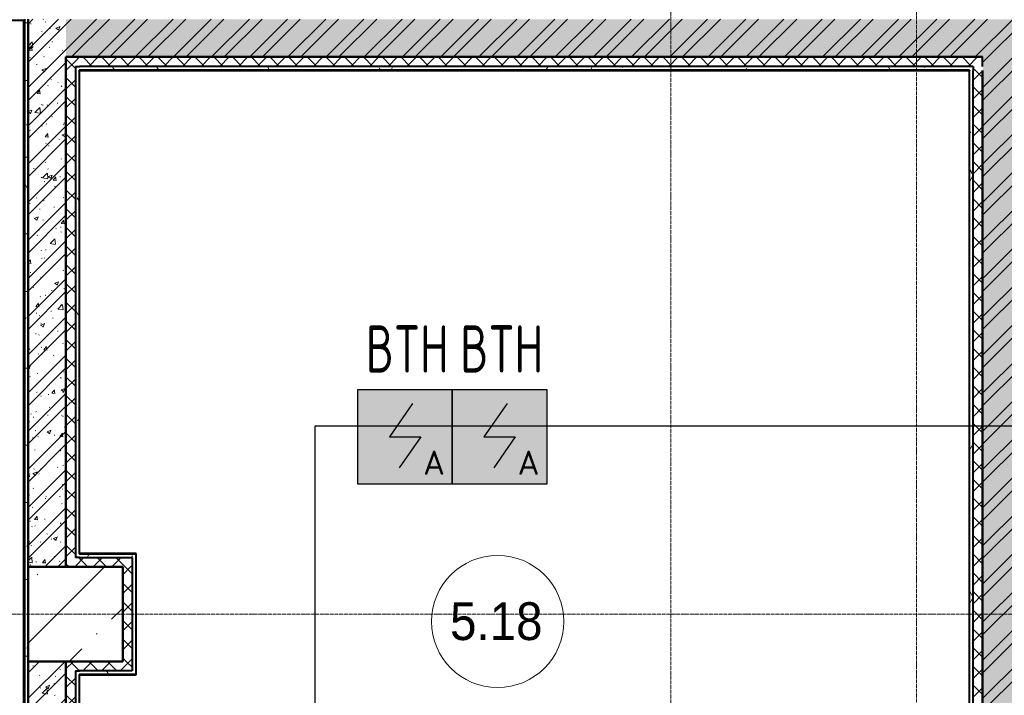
# Model space of a CAD drawing. Header units: millimetres. Extents: x -135639 to 224623, y -383017 to -59102.
# Tile 250 of 256: x 49568 to 54778, y -174451 to -170874. Entities that reach past the tile are written whole.
import ezdxf
from ezdxf.enums import TextEntityAlignment as Align

# ---------------------------------------------------------------- set-up
doc = ezdxf.new("R2010")
doc.units = ezdxf.units.MM
doc.linetypes.add('CONTINOUS', pattern=[0])
doc.linetypes.add('Линия сетки', pattern=[25, 20, -2.5, 0, -2.5])
for name, color, linetype, lineweight in [('A-010-A_ROOM', 7, 'Continuous', 20), ('A-200-M_WALL', 7, 'Continuous', 18), ('A-200-M_WALL_INT', 7, 'Continuous', 18), ('A-200-M_WALL_PAT', 7, 'Continuous', 40), ('S-280-M_COLUMN', 7, 'Continuous', 18), ('Z-030-M_GRID', 7, 'Continuous', 9), ('ПС', 7, 'Continuous', 40), ('СС-011-ПОЖ-СИГНАЛИЗАЦИЯ', 1, 'Continuous', 30)]:
    doc.layers.add(name, color=color, linetype=linetype, lineweight=lineweight)
doc.styles.add('1111', font='isocpeur.ttf')
doc.styles.add('Arial_2', font='arial.ttf', dxfattribs={"width": 0.9, "height": 400})
pattern_1 = [(50, (0, 0), (218.62117, -19.1268), [22.86, -251.46]), (355, (0, 0), (-42.2919, 229.2684), [18.288, -201.168]), (100.451, (18.22, -1.6), (176.3311, 210.1396), [19.428, -213.708]), (46.184, (0, 60.96), (325.295, -50.4516), [34.29, -377.19]), (96.636, (27.1, 56.76), (284.883, 296.9127), [29.142, -320.562]), (351.184, (0, 60.96), (284.8858, 296.9107), [27.432, -301.752]), (21, (30.48, 45.72), (181.93753, -122.7183), [22.86, -251.46]), (326, (30.48, 45.72), (74.1622, 221.0262), [18.288, -201.168]), (71.451, (45.64, 35.5), (256.10035, 98.30526), [19.428, -213.708]), (37.5, (0, 0), (3.70639, 101.465895), [3.353, -195.377, 3.353, -200.863, -201.93]), (37.5, (0, 0), (3.70639, 101.465895), [-402.946, 3.353, -198.577]), (7.5, (0, 0), (80.18358, 120.21653), [3.353, -113.081, 3.353, -190.805, -76.962]), (7.5, (0, 0), (80.18358, 120.21653), [-310.591, 3.353, -73.609]), (327.5, (-67.97, 0), (162.70865, -6.87497), [3.353, -72.847, 3.353, -234.391, -315.468]), (327.5, (-67.97, 0), (162.70865, -6.87497), [-313.944, 3.353, -312.115]), (317.5, (-98.45, 0), (177.75468, 30.51183), [3.353, -95.707, 3.353, -154.534, -224.028]), (317.5, (-98.45, 0), (177.75468, 30.51183), [-256.946, 3.353, -220.675])]
pattern_2 = [(45, (0, 0), (-101.02788, 101.02788), []), (45, (67.35, 0), (-101.02788, 101.02788), [])]
pattern_3 = [(45, (0, 0), (-49.497475, 49.497475), []), (135, (0, 0), (-49.497475, -49.497475), [])]
pattern_4 = [(0, (0, 0), (406.4, 101.6), [33.528, -271.272, 33.528, -271.272, -1625.6]), (0, (0, 0), (406.4, 101.6), [-609.6, 33.528, -576.072, 33.528, -271.272, -711.2]), (0, (0, 0), (406.4, 101.6), [-1524, 33.528, -169.672, 33.528, -474.472]), (120, (152.4, 50.8), (-291.18818, 301.15272), [33.528, -271.272, 33.528, -271.272, -1625.6]), (120, (152.4, 50.8), (-291.18818, 301.15272), [-609.6, 33.528, -576.072, 33.528, -271.272, -711.2]), (120, (152.4, 50.8), (-291.18818, 301.15272), [-1524, 33.528, -169.672, 33.528, -474.472]), (240, (203.2, 254), (-115.21182, -402.75272), [33.528, -271.272, 33.528, -271.272, -1625.6]), (240, (203.2, 254), (-115.21182, -402.75272), [-609.6, 33.528, -576.072, 33.528, -271.272, -711.2]), (240, (203.2, 254), (-115.21182, -402.75272), [-1524, 33.528, -169.672, 33.528, -474.472])]

# ---------------------------------------------------------------- blocks, each defined once
blk = doc.blocks.new('135_SLK_GD_AR_rvt-1-B1_-7_650_')
at = {"layer": 'A-200-M_WALL_PAT', "lineweight": 9, "true_color": 0xaaaaaa}
h = blk.add_hatch(dxfattribs=at)
h.set_pattern_fill('FP_11', color=253, style=0, pattern_type=2)
h.set_pattern_definition(pattern_4)
h.paths.add_polyline_path([(57750, 13475.6), (57750, 16400), (57730, 16400), (57730, 13497.8)])
h.paths.add_polyline_path([(57730, 17600), (57750, 17600), (57750, 21950), (57730, 21950), (57730, 17781.9)])
h = blk.add_hatch(dxfattribs=at)
h.set_pattern_fill('FP_1', color=253, style=0, pattern_type=2)
h.set_pattern_definition(pattern_1)
h.paths.add_polyline_path([(57750, 19050), (57950, 19050), (57950, 21950), (57750, 21950), (57750, 19112.5)])
h = blk.add_hatch(dxfattribs=at)
h.set_pattern_fill('FP_2', color=253, style=0, pattern_type=2)
h.set_pattern_definition(pattern_2)
h.paths.add_polyline_path([(57750, 19050), (57950, 19050), (57950, 21950), (57750, 21950), (57750, 19112.5)])
h = blk.add_hatch(dxfattribs=at)
h.set_pattern_fill('FP_1', color=253, style=0, pattern_type=2)
h.set_pattern_definition(pattern_1)
h.paths.add_polyline_path([(60035, 21750), (63000, 21750), (63000, 21950), (57950, 21950), (57950, 21750), (58021, 21750)])
h = blk.add_hatch(dxfattribs=at)
h.set_pattern_fill('FP_2', color=253, style=0, pattern_type=2)
h.set_pattern_definition(pattern_2)
h.paths.add_polyline_path([(60035, 21750), (63000, 21750), (63000, 21950), (57950, 21950), (57950, 21750), (58021, 21750)])
h = blk.add_hatch(dxfattribs=at)
h.set_pattern_fill('FP_10', color=253, style=0, pattern_type=2)
h.set_pattern_definition(pattern_3)
h.paths.add_polyline_path([(57950, 19050), (58000, 19050), (58000, 21750), (57950, 21750), (57950, 19112.5)])
h = blk.add_hatch(dxfattribs=at)
h.set_pattern_fill('FP_10', color=253, style=0, pattern_type=2)
h.set_pattern_definition(pattern_3)
h.paths.add_polyline_path([(62750, 21700), (62800, 21700), (62800, 21750), (58000, 21750), (58000, 21700), (61918, 21700)])
h = blk.add_hatch(dxfattribs=at)
h.set_pattern_fill('FP_1', color=253, style=0, pattern_type=2)
h.set_pattern_definition(pattern_1)
h.paths.add_polyline_path([(62859.5, 15800), (63000, 15800), (63000, 21750), (62800, 21750), (62800, 15800)])
h = blk.add_hatch(dxfattribs=at)
h.set_pattern_fill('FP_2', color=253, style=0, pattern_type=2)
h.set_pattern_definition(pattern_2)
h.paths.add_polyline_path([(62859.5, 15800), (63000, 15800), (63000, 21750), (62800, 21750), (62800, 15800)])
at = {"layer": 'A-200-M_WALL_PAT', "lineweight": 9, "true_color": 0xd2d2d2}
h = blk.add_hatch(dxfattribs=at)
h.set_pattern_fill('FP_11', color=254, style=0, pattern_type=2)
h.set_pattern_definition(pattern_4)
h.paths.add_polyline_path([(58020, 19100), (58020, 21700), (58000, 21700), (58000, 19100)])
h = blk.add_hatch(dxfattribs=at)
h.set_pattern_fill('FP_11', color=254, style=0, pattern_type=2)
h.set_pattern_definition(pattern_4)
h.paths.add_polyline_path([(62730, 21680), (62750, 21680), (62750, 21700), (58020, 21700), (58021, 21680), (61918, 21680)])
h = blk.add_hatch(dxfattribs=at)
h.set_pattern_fill('FP_11', color=254, style=0, pattern_type=2)
h.set_pattern_definition(pattern_4)
h.paths.add_polyline_path([(62750, 15850), (62750, 21680), (62730, 21679), (62730, 15850)])
at = {"layer": 'A-200-M_WALL_PAT', "lineweight": 9, "true_color": 0xaaaaaa}
h = blk.add_hatch(dxfattribs=at)
h.set_pattern_fill('FP_10', color=253, style=0, pattern_type=2)
h.set_pattern_definition(pattern_3)
h.paths.add_polyline_path([(62800, 15800), (62800, 21700), (62750, 21700), (62750, 15800)])
h = blk.add_hatch(dxfattribs=at)
h.set_pattern_fill('FP_10', color=253, style=0, pattern_type=2)
h.set_pattern_definition(pattern_3)
h.paths.add_polyline_path([(58250, 19050), (58300, 19050), (58300, 19100), (58000, 19100), (58000, 19050), (58152, 19050)])
at = {"layer": 'A-200-M_WALL_PAT', "lineweight": 9, "true_color": 0xd2d2d2}
h = blk.add_hatch(dxfattribs=at)
h.set_pattern_fill('FP_11', color=254, style=0, pattern_type=2)
h.set_pattern_definition(pattern_4)
h.paths.add_polyline_path([(58320, 19100), (58320, 19120), (58020, 19120), (58021, 19100), (58300, 19100)])
h = blk.add_hatch(dxfattribs=at)
h.set_pattern_fill('FP_11', color=254, style=0, pattern_type=2)
h.set_pattern_definition(pattern_4)
h.paths.add_polyline_path([(58300, 18500), (58321, 18500), (58320, 19100), (58300, 19100), (58300, 18550)])
at = {"layer": 'A-200-M_WALL_PAT', "lineweight": 9, "true_color": 0xaaaaaa}
h = blk.add_hatch(dxfattribs=at)
h.set_pattern_fill('FP_10', color=253, style=0, pattern_type=2)
h.set_pattern_definition(pattern_3)
h.paths.add_polyline_path([(58300, 18550), (58300, 19050), (58250, 19050), (58250, 18550)])
h = blk.add_hatch(dxfattribs=at)
h.set_pattern_fill('FP_1', color=253, style=0, pattern_type=2)
h.set_pattern_definition(pattern_1)
h.paths.add_polyline_path([(57835, 16100), (57950, 16100), (57950, 16400), (57750, 16400), (57750, 16100)])
h.paths.add_polyline_path([(57750, 17600), (57950, 17600), (57950, 18550), (57750, 18550), (57750, 17781.9)])
h = blk.add_hatch(dxfattribs=at)
h.set_pattern_fill('FP_2', color=253, style=0, pattern_type=2)
h.set_pattern_definition(pattern_2)
h.paths.add_polyline_path([(57835, 16100), (57950, 16100), (57950, 16400), (57750, 16400), (57750, 16100)])
h.paths.add_polyline_path([(57750, 17600), (57950, 17600), (57950, 18550), (57750, 18550), (57750, 17781.9)])
h = blk.add_hatch(dxfattribs=at)
h.set_pattern_fill('FP_10', color=253, style=0, pattern_type=2)
h.set_pattern_definition(pattern_3)
h.paths.add_polyline_path([(57950, 17800), (58000, 17800), (58000, 18550), (57950, 18550), (57950, 18447.2)])
h = blk.add_hatch(dxfattribs=at)
h.set_pattern_fill('FP_10', color=253, style=0, pattern_type=2)
h.set_pattern_definition(pattern_3)
h.paths.add_polyline_path([(58021, 18500), (58300, 18500), (58300, 18550), (58000, 18550), (58000, 18500), (58020, 18500)])
at = {"layer": 'A-200-M_WALL_PAT', "lineweight": 9, "true_color": 0xd2d2d2}
h = blk.add_hatch(dxfattribs=at)
h.set_pattern_fill('FP_11', color=254, style=0, pattern_type=2)
h.set_pattern_definition(pattern_4)
h.paths.add_polyline_path([(58000, 17850), (58020, 17850), (58020, 18500), (58000, 18500), (58000, 18447.2)])
h = blk.add_hatch(dxfattribs=at)
h.set_pattern_fill('FP_11', color=254, style=0, pattern_type=2)
h.set_pattern_definition(pattern_4)
h.paths.add_polyline_path([(58021, 18480), (58320, 18480), (58320, 18500), (58020, 18500), (58020, 18480)])
at = {"layer": 'A-200-M_WALL', "color": 253, "lineweight": 40, "true_color": 0xaaaaaa}
for p, q in [((57730, 21950), (57730, 17600)), ((57750, 21950), (57750, 19050)), ((57750, 19050), (57750, 21950)), ((57950, 19050), (57950, 21750)), ((57950, 21750), (58000, 21750)), ((58000, 21750), (57950, 21750)), ((57950, 21750), (57950, 19050)), ((58000, 21750), (58020, 21750)), ((58021, 21750), (58000, 21750)), ((58020, 21750), (58021, 21750)), ((58021, 21750), (62800, 21750)), ((62800, 21750), (58021, 21750)), ((62800, 21700), (62800, 21750)), ((58000, 21700), (58000, 19100)), ((58000, 21700), (58020, 21700)), ((58020, 21700), (58021, 21700)), ((58020, 21680), (58020, 19120)), ((58020, 21680), (58021, 21680)), ((62750, 21700), (58021, 21700)), ((62730, 21680), (58021, 21680)), ((62730, 21680), (62730, 21679)), ((62730, 15870), (62730, 21679)), ((62750, 21700), (62750, 21680)), ((62750, 21680), (62750, 21679)), ((62750, 15850), (62750, 21679)), ((62800, 21679), (62800, 15800)), ((62800, 15800), (62800, 21679)), ((58321, 19121), (58320, 19121)), ((58320, 19121), (58320, 19120)), ((58321, 19120), (58321, 19121)), ((58020, 19100), (58000, 19100)), ((58021, 19120), (58020, 19120)), ((58021, 19100), (58020, 19100)), ((58021, 19120), (58320, 19120)), ((58021, 19100), (58300, 19100)), ((58300, 19100), (58300, 19050)), ((58320, 19120), (58320, 19100)), ((58320, 19120), (58321, 19120)), ((58320, 19100), (58320, 19050)), ((58320, 19100), (58321, 19100)), ((58321, 19050), (58321, 19100)), ((58300, 19050), (58300, 18550)), ((58320, 19050), (58320, 18550)), ((57750, 18550), (57750, 17600)), ((57750, 17600), (57750, 18550)), ((57950, 17800), (57950, 18550)), ((57950, 18550), (57950, 17800)), ((58300, 18550), (58300, 18500)), ((58320, 18550), (58320, 18500)), ((58321, 18500), (58321, 18550)), ((58000, 18500), (58000, 17850)), ((58000, 18500), (58020, 18500)), ((58020, 18500), (58021, 18500)), ((58300, 18500), (58021, 18500)), ((58320, 18500), (58320, 18480)), ((58321, 18500), (58320, 18500)), ((58020, 18480), (58020, 17870)), ((58020, 18480), (58021, 18480)), ((58320, 18480), (58021, 18480)), ((58320, 18480), (58320, 18479)), ((58321, 18480), (58320, 18480)), ((58320, 18479), (58321, 18479)), ((58321, 18479), (58321, 18480))]:
    blk.add_line(p, q, dxfattribs=at)
at = {"layer": 'A-200-M_WALL_INT', "color": 253, "lineweight": 40, "true_color": 0xaaaaaa}
for p, q in [((56651.6, 21945), (57725, 21945)), ((57725, 21945), (57725, 17600)), ((58021, 19121), (58021, 21679)), ((58021, 21679), (62729, 21679)), ((62729, 21679), (62729, 15871)), ((58321, 19121), (58021, 19121)), ((58321, 19050), (58321, 19121)), ((57750, 19050), (57950, 19050)), ((57750, 18550), (57750, 19050)), ((57950, 19050), (58000, 19050)), ((58000, 19050), (58021, 19050)), ((58021, 19050), (58250, 19050)), ((58250, 19050), (58250, 18550)), ((58321, 18550), (58321, 19050)), ((57950, 18550), (57750, 18550)), ((58000, 18550), (57950, 18550)), ((58021, 18550), (58000, 18550)), ((58250, 18550), (58021, 18550)), ((58321, 18479), (58321, 18550)), ((58021, 17871), (58021, 18479)), ((58021, 18479), (58321, 18479))]:
    blk.add_line(p, q, dxfattribs=at)
blk = doc.blocks.new('135_SLK_K1-2-3_KR_rvt-1-B1_-7_650_')
at = {"layer": 'S-280-M_COLUMN', "lineweight": 9, "true_color": 0xaaaaaa}
h = blk.add_hatch(dxfattribs=at)
h.set_pattern_fill('FP_20', color=253, style=0, pattern_type=2)
h.set_pattern_definition([(45, (0, 0), (-314.309, 314.309), []), (45, (314.3, 0), (-314.309, 314.309), [555.625, -111.125, 3.353, -107.772])])
h.paths.add_polyline_path([(57750, 18550), (58250, 18550), (58250, 19050), (57750, 19050)])
at = {"layer": 'S-280-M_COLUMN', "color": 253, "lineweight": 40, "true_color": 0xaaaaaa}
for p, q in [((58250, 19050), (57750, 19050)), ((57750, 19050), (57750, 18550)), ((58250, 18550), (58250, 19050)), ((57750, 18550), (58250, 18550))]:
    blk.add_line(p, q, dxfattribs=at)
blk = doc.blocks.new('050_Марка_Помещение - Номер-620969-B1_-7_650_')
at = {"layer": 'A-010-A_ROOM', "color": 253, "true_color": 0xaaaaaa}
blk.add_circle((0, 0), 3.5, dxfattribs=at)
blk = doc.blocks.new('-1 эт')
at = {"layer": 'Z-030-M_GRID', "color": 253, "linetype": 'Линия сетки', "true_color": 0xaaaaaa}
for p, q in [((61150, -19697.4), (61150, 89253.6)), ((62450, -19692), (62450, 89254.1)), ((155950.3, 18800), (-3679.5, 18800))]:
    blk.add_line(p, q, dxfattribs=at)
at = {"lineweight": 5}
for name in ['135_SLK_GD_AR_rvt-1-B1_-7_650_', '135_SLK_K1-2-3_KR_rvt-1-B1_-7_650_']:
    blk.add_blockref(name, (0, 0), dxfattribs=at)
at = {"layer": 'A-010-A_ROOM', "color": 253, "true_color": 0xaaaaaa, "xscale": 99.99999999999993, "yscale": 99.99999999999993, "zscale": 99.99999999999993}
blk.add_blockref('050_Марка_Помещение - Номер-620969-B1_-7_650_', (60234, 18761.3), dxfattribs=at)
at = {"layer": 'A-010-A_ROOM', "color": 253, "lineweight": 9, "true_color": 0xaaaaaa, "insert": (59982.2, 18863.1), "char_height": 200, "width": 606.076, "attachment_point": 1, "style": 'Arial_2'}
blk.add_mtext('5.18', dxfattribs=at)
blk = doc.blocks.new('*U4706')
at = {"lineweight": 35, "true_color": 0xffffff}
h = blk.add_hatch(color=7, dxfattribs=at)
h.dxf.hatch_style = 1
h.paths.add_polyline_path([(0, 499.6), (0, 0), (499.6, 0), (499.6, 499.6)])
at = {"color": 1, "linetype": 'ByBlock', "lineweight": -2}
for p, q in [((289.5, 426.3), (166.9, 249.8)), ((166.9, 249.8), (332.7, 249.8)), ((332.7, 249.8), (219.3, 86.3))]:
    blk.add_line(p, q, dxfattribs=at)
at = {"color": 1, "linetype": 'ByBlock', "lineweight": -2, "ltscale": 0.1}
blk.add_lwpolyline([(0, 499.6), (499.6, 499.6), (499.6, 0), (0, 0)], close=True, dxfattribs=at)
at = {"color": 1, "linetype": 'ByBlock', "lineweight": -2, "ltscale": 1000, "style": '1111'}
blk.add_text('A', height=128.1, dxfattribs=at).set_placement((403.4, 49.2), align=Align.CENTER)
at = {"color": 0, "linetype": 'ByBlock', "lineweight": -2, "style": '1111'}
blk.add_attdef('INDEX', (-63.3, -234.7), '', height=125, dxfattribs=at)
at = {"color": 0, "linetype": 'ByBlock', "lineweight": -2, "style": '1111', "flags": 1}
for tag, p in [('NAME_DEVICE', (-64.1, -421.2)), ('NUM_POM', (-81.6, -847))]:
    blk.add_attdef(tag, p, '', height=125, dxfattribs=at)
at = {"color": 0, "linetype": 'ByBlock', "lineweight": -2, "style": '1111', "width": 0.7}
blk.add_attdef('NUM_DEVICE', (-64.1, -629.5), '', height=125, dxfattribs=at)

msp = doc.modelspace()

# ---------------------------------------------------------------- linework, layer by layer
at = {"layer": 'СС-011-ПОЖ-СИГНАЛИЗАЦИЯ', "lineweight": 30}
msp.add_lwpolyline([(68107.3, -186142.4), (64470, -186142.4), (64470, -185001.7), (56095, -185001.7), (56095, -178693.7), (53544.7, -178693.7), (53544.7, -174525.7), (51131.8, -174525.7), (51131.8, -173024.1), (57158.7, -173024.1), (57158.7, -175515.6), (61696.3, -175515.6), (61696.3, -178690), (64631.4, -178690), (64631.4, -174271.5), (65072.6, -174276.6), (65072.6, -167431.4), (65802, -167431.4), (65802, -160863.4)], dxfattribs=at)

# ---------------------------------------------------------------- block references
msp.add_blockref('-1 эт', (-8136.8, -192821.5))
at = {"layer": 'ПС', "color": 7, "linetype": 'CONTINOUS', "lineweight": 30, "ltscale": 100}
ref = msp.add_blockref('*U4706', (51357.2, -173332.6), dxfattribs=dict(at, xscale=1.000736, yscale=1.000736, zscale=1.000736))
ref.add_attrib('NUM_DEVICE', 'BTH', dxfattribs={"layer": '0', "color": 0, "linetype": 'ByBlock', "lineweight": -2, "ltscale": 100, "height": 250.18, "style": '1111', "width": 0.7}).set_placement((51619, -172742.1), align=Align.CENTER)
ref = msp.add_blockref('*U4706', (51857.2, -173332.6), dxfattribs=dict(at, xscale=1.000736, yscale=1.000736, zscale=1.000736))
ref.add_attrib('NUM_DEVICE', 'BTH', dxfattribs={"layer": '0', "color": 0, "linetype": 'ByBlock', "lineweight": -2, "ltscale": 100, "height": 250.18, "style": '1111', "width": 0.7}).set_placement((52118.9, -172742.1), align=Align.CENTER)

doc.saveas('drawing.dxf')
